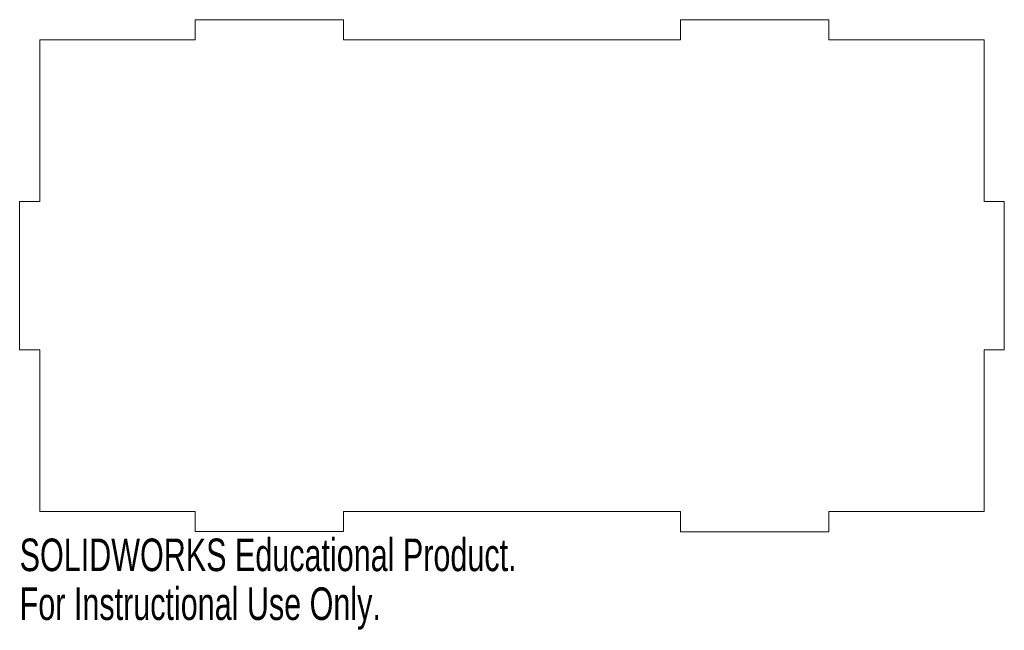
# Model space of a CAD drawing. Header units: millimetres. Extents: x -72 to 74, y -54 to 37.
import ezdxf

# ---------------------------------------------------------------- set-up
doc = ezdxf.new("R2010")
doc.units = ezdxf.units.MM
doc.styles.add('SLDTEXTSTYLE0', font='TXT', dxfattribs={"width": 0.7})

msp = doc.modelspace()

# ---------------------------------------------------------------- linework, layer by layer
at = {"color": 7, "linetype": 'Continuous', "lineweight": 15}
for p, q in [((-46.2, 37.02), (-24.2, 37.02)), ((-46.2, 34.06), (-46.2, 37.02)), ((-24.2, 34.06), (-24.2, 37.02)), ((25.8, 37.06), (47.8, 37.06)), ((25.8, 34.06), (25.8, 37.06)), ((47.8, 34.06), (47.8, 37.06)), ((-69.2, 34.06), (-46.2, 34.06)), ((-69.2, 10.06), (-69.2, 34.06)), ((-24.2, 34.06), (25.8, 34.06)), ((47.8, 34.06), (70.8, 34.06)), ((70.8, 10.06), (70.8, 34.06)), ((-69.2, 10.06), (-72.2, 10.06)), ((-72.2, -11.94), (-72.2, 10.06)), ((70.8, 10.06), (73.8, 10.06)), ((73.8, -11.94), (73.8, 10.06)), ((-69.2, -11.94), (-72.2, -11.94)), ((-69.2, -35.94), (-69.2, -11.94)), ((70.8, -35.94), (70.8, -11.94)), ((70.8, -11.94), (73.8, -11.94)), ((-69.2, -35.94), (-46.2, -35.94)), ((-46.2, -35.94), (-46.2, -38.89)), ((-24.2, -35.94), (-24.2, -38.89)), ((-24.2, -35.94), (25.8, -35.94)), ((25.8, -35.94), (25.8, -38.94)), ((47.8, -35.94), (47.8, -38.94)), ((47.8, -35.94), (70.8, -35.94)), ((-46.2, -38.89), (-24.2, -38.89)), ((25.8, -38.94), (47.8, -38.94))]:
    msp.add_line(p, q, dxfattribs=at)

# ---------------------------------------------------------------- texts
at = {"color": 7, "linetype": 'Continuous', "char_height": 4.8336, "attachment_point": 1, "style": 'SLDTEXTSTYLE0'}
for s, insert in [('SOLIDWORKS Educational Product.', (-72.2, -39.96)), ('For Instructional Use Only.', (-72.2, -47.21))]:
    msp.add_mtext(s, dxfattribs=dict(at, insert=insert))

doc.saveas('drawing.dxf')
